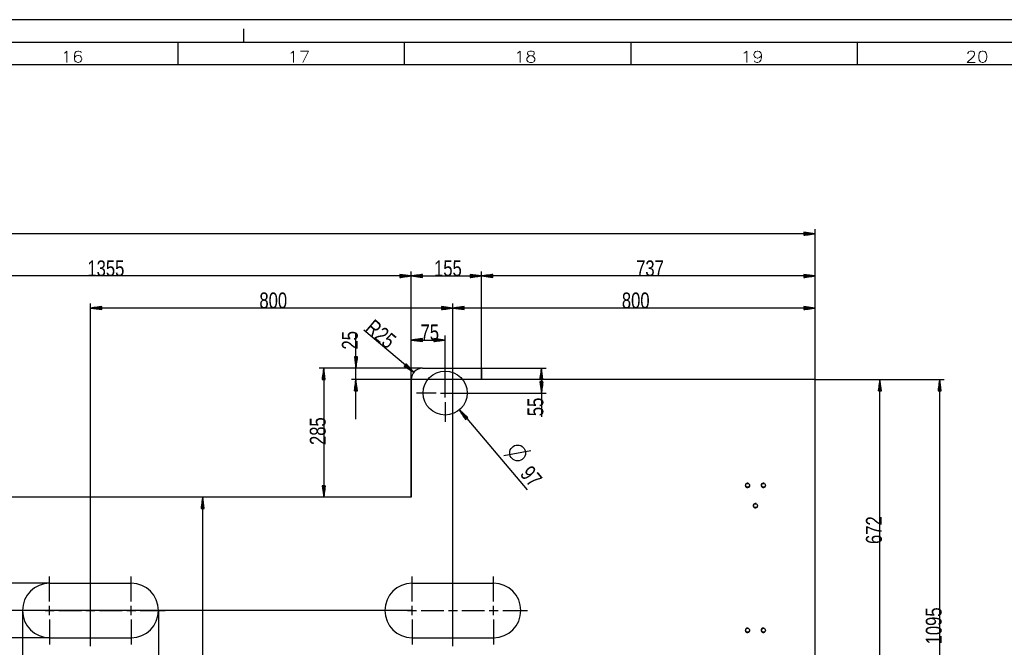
# Model space of a CAD drawing. Header units: millimetres. Extents: x -6 to 1189, y -6 to 841.
# Tile 37 of 38: x 760 to 977, y 702 to 841. Entities that reach past the tile are written whole.
import ezdxf

# ---------------------------------------------------------------- set-up
doc = ezdxf.new("R2010")
doc.units = ezdxf.units.MM
doc.layers.add('201', color=7, linetype='Continuous')
doc.styles.add('SEACAD_Arial', font='arial.ttf', dxfattribs={"width": 0.664})
doc.styles.add('SEACAD_simplex_shx', font='simplex.shx', dxfattribs={"width": 1.025})

msp = doc.modelspace()

# ---------------------------------------------------------------- linework, layer by layer
at = {"layer": '201', "color": 7, "linetype": 'Continuous'}
for p, q in [((1189, 841), (0, 841)), ((809, 836), (809, 839)), ((1184, 836), (5, 836)), ((794.5, 831), (794.5, 836)), ((844.5, 831), (844.5, 836)), ((894.5, 831), (894.5, 836)), ((944.5, 831), (944.5, 836)), ((1179, 831), (10, 831)), ((935.17, 793.74), (151.22, 793.74)), ((935.17, 793.74), (932.67, 794.07)), ((932.67, 794.07), (932.67, 793.41)), ((932.67, 794.04), (932.85, 794.04)), ((932.67, 794.04), (932.85, 794.04)), ((932.67, 793.99), (933.24, 793.99)), ((932.67, 793.94), (933.62, 793.94)), ((932.67, 793.89), (934.01, 793.89)), ((932.67, 793.84), (934.39, 793.84)), ((932.67, 793.79), (934.78, 793.79)), ((932.67, 793.41), (935.17, 793.74)), ((932.67, 793.74), (935.17, 793.74)), ((932.67, 793.74), (935.17, 793.74)), ((932.67, 793.69), (934.78, 793.69)), ((932.67, 793.64), (934.39, 793.64)), ((932.67, 793.58), (934.01, 793.58)), ((932.67, 793.53), (933.62, 793.53)), ((932.67, 793.48), (933.24, 793.48)), ((932.67, 793.43), (932.85, 793.43)), ((932.67, 793.43), (932.85, 793.43)), ((935.17, 761.57), (935.17, 794.74)), ((845.97, 784.43), (843.47, 784.76)), ((843.47, 784.76), (843.47, 784.1)), ((843.47, 784.73), (843.65, 784.73)), ((843.47, 784.73), (843.65, 784.73)), ((843.47, 784.68), (844.04, 784.68)), ((843.47, 784.63), (844.42, 784.63)), ((843.47, 784.58), (844.81, 784.58)), ((845.97, 735.57), (845.97, 785.43)), ((845.97, 735.57), (845.97, 785.43)), ((848.47, 784.76), (845.97, 784.43)), ((848.47, 784.58), (847.12, 784.58)), ((848.47, 784.63), (847.51, 784.63)), ((848.47, 784.68), (847.9, 784.68)), ((848.47, 784.73), (848.28, 784.73)), ((848.47, 784.73), (848.28, 784.73)), ((848.47, 784.1), (848.47, 784.76)), ((861.47, 784.43), (858.97, 784.76)), ((858.97, 784.76), (858.97, 784.1)), ((858.97, 784.73), (859.15, 784.73)), ((858.97, 784.73), (859.15, 784.73)), ((858.97, 784.68), (859.54, 784.68)), ((858.97, 784.63), (859.92, 784.63)), ((858.97, 784.58), (860.31, 784.58)), ((861.47, 764.07), (861.47, 785.43)), ((861.47, 761.57), (861.47, 785.43)), ((863.97, 784.76), (861.47, 784.43)), ((863.97, 784.58), (862.62, 784.58)), ((863.97, 784.63), (863.01, 784.63)), ((863.97, 784.68), (863.4, 784.68)), ((863.97, 784.73), (863.78, 784.73)), ((863.97, 784.73), (863.78, 784.73)), ((863.97, 784.1), (863.97, 784.76)), ((935.17, 784.43), (932.67, 784.76)), ((932.67, 784.76), (932.67, 784.1)), ((932.67, 784.73), (932.85, 784.73)), ((932.67, 784.73), (932.85, 784.73)), ((932.67, 784.68), (933.24, 784.68)), ((932.67, 784.63), (933.62, 784.63)), ((932.67, 784.58), (934.01, 784.58)), ((935.17, 761.57), (935.17, 785.43)), ((845.97, 784.43), (710.47, 784.43)), ((843.47, 784.53), (845.19, 784.53)), ((843.47, 784.48), (845.58, 784.48)), ((843.47, 784.1), (845.97, 784.43)), ((843.47, 784.43), (845.97, 784.43)), ((843.47, 784.43), (845.97, 784.43)), ((843.47, 784.38), (845.58, 784.38)), ((843.47, 784.33), (845.19, 784.33)), ((843.47, 784.28), (844.81, 784.28)), ((843.47, 784.22), (844.42, 784.22)), ((843.47, 784.17), (844.04, 784.17)), ((843.47, 784.12), (843.65, 784.12)), ((843.47, 784.12), (843.65, 784.12)), ((845.97, 784.43), (861.47, 784.43)), ((845.97, 784.43), (848.47, 784.1)), ((848.47, 784.43), (845.97, 784.43)), ((848.47, 784.43), (845.97, 784.43)), ((848.47, 784.48), (846.35, 784.48)), ((848.47, 784.38), (846.35, 784.38)), ((848.47, 784.53), (846.74, 784.53)), ((848.47, 784.33), (846.74, 784.33)), ((848.47, 784.28), (847.12, 784.28)), ((848.47, 784.22), (847.51, 784.22)), ((848.47, 784.17), (847.9, 784.17)), ((848.47, 784.12), (848.28, 784.12)), ((848.47, 784.12), (848.28, 784.12)), ((858.97, 784.53), (860.69, 784.53)), ((858.97, 784.48), (861.08, 784.48)), ((858.97, 784.1), (861.47, 784.43)), ((858.97, 784.43), (861.47, 784.43)), ((858.97, 784.43), (861.47, 784.43)), ((858.97, 784.38), (861.08, 784.38)), ((858.97, 784.33), (860.69, 784.33)), ((858.97, 784.28), (860.31, 784.28)), ((858.97, 784.22), (859.92, 784.22)), ((858.97, 784.17), (859.54, 784.17)), ((858.97, 784.12), (859.15, 784.12)), ((858.97, 784.12), (859.15, 784.12)), ((935.17, 784.43), (861.47, 784.43)), ((861.47, 784.43), (863.97, 784.1)), ((863.97, 784.43), (861.47, 784.43)), ((863.97, 784.43), (861.47, 784.43)), ((863.97, 784.48), (861.85, 784.48)), ((863.97, 784.38), (861.85, 784.38)), ((863.97, 784.53), (862.24, 784.53)), ((863.97, 784.33), (862.24, 784.33)), ((863.97, 784.28), (862.62, 784.28)), ((863.97, 784.22), (863.01, 784.22)), ((863.97, 784.17), (863.4, 784.17)), ((863.97, 784.12), (863.78, 784.12)), ((863.97, 784.12), (863.78, 784.12)), ((932.67, 784.53), (934.39, 784.53)), ((932.67, 784.48), (934.78, 784.48)), ((932.67, 784.1), (935.17, 784.43)), ((932.67, 784.43), (935.17, 784.43)), ((932.67, 784.43), (935.17, 784.43)), ((932.67, 784.38), (934.78, 784.38)), ((932.67, 784.33), (934.39, 784.33)), ((932.67, 784.28), (934.01, 784.28)), ((932.67, 784.22), (933.62, 784.22)), ((932.67, 784.17), (933.24, 784.17)), ((932.67, 784.12), (932.85, 784.12)), ((932.67, 784.12), (932.85, 784.12)), ((775.17, 704.57), (775.17, 778.33)), ((855.17, 716.57), (855.17, 778.33)), ((855.17, 704.57), (855.17, 778.33)), ((935.17, 761.57), (935.17, 778.33)), ((777.67, 777.66), (775.17, 777.33)), ((855.17, 777.33), (775.17, 777.33)), ((775.17, 777.33), (777.67, 777)), ((777.67, 777.33), (775.17, 777.33)), ((777.67, 777.33), (775.17, 777.33)), ((777.67, 777.38), (775.55, 777.38)), ((777.67, 777.28), (775.55, 777.28)), ((777.67, 777.43), (775.94, 777.43)), ((777.67, 777.23), (775.94, 777.23)), ((777.67, 777.49), (776.32, 777.49)), ((777.67, 777.18), (776.32, 777.18)), ((777.67, 777.54), (776.71, 777.54)), ((777.67, 777.13), (776.71, 777.13)), ((777.67, 777.59), (777.1, 777.59)), ((777.67, 777.08), (777.1, 777.08)), ((777.67, 777.64), (777.48, 777.64)), ((777.67, 777.64), (777.48, 777.64)), ((777.67, 777.03), (777.48, 777.03)), ((777.67, 777.03), (777.48, 777.03)), ((777.67, 777), (777.67, 777.66)), ((855.17, 777.33), (852.67, 777.66)), ((852.67, 777.66), (852.67, 777)), ((852.67, 777.64), (852.85, 777.64)), ((852.67, 777.64), (852.85, 777.64)), ((852.67, 777.59), (853.24, 777.59)), ((852.67, 777.54), (853.62, 777.54)), ((852.67, 777.49), (854.01, 777.49)), ((852.67, 777.43), (854.39, 777.43)), ((852.67, 777.38), (854.78, 777.38)), ((852.67, 777), (855.17, 777.33)), ((852.67, 777.33), (855.17, 777.33)), ((852.67, 777.33), (855.17, 777.33)), ((852.67, 777.28), (854.78, 777.28)), ((852.67, 777.23), (854.39, 777.23)), ((852.67, 777.18), (854.01, 777.18)), ((852.67, 777.13), (853.62, 777.13)), ((852.67, 777.08), (853.24, 777.08)), ((852.67, 777.03), (852.85, 777.03)), ((852.67, 777.03), (852.85, 777.03)), ((857.67, 777.66), (855.17, 777.33)), ((935.17, 777.33), (855.17, 777.33)), ((855.17, 777.33), (857.67, 777)), ((857.67, 777.33), (855.17, 777.33)), ((857.67, 777.33), (855.17, 777.33)), ((857.67, 777.38), (855.55, 777.38)), ((857.67, 777.28), (855.55, 777.28)), ((857.67, 777.43), (855.94, 777.43)), ((857.67, 777.23), (855.94, 777.23)), ((857.67, 777.49), (856.32, 777.49)), ((857.67, 777.18), (856.32, 777.18)), ((857.67, 777.54), (856.71, 777.54)), ((857.67, 777.13), (856.71, 777.13)), ((857.67, 777.59), (857.1, 777.59)), ((857.67, 777.08), (857.1, 777.08)), ((857.67, 777.64), (857.48, 777.64)), ((857.67, 777.64), (857.48, 777.64)), ((857.67, 777.03), (857.48, 777.03)), ((857.67, 777.03), (857.48, 777.03)), ((857.67, 777), (857.67, 777.66)), ((935.17, 777.33), (932.67, 777.66)), ((932.67, 777.66), (932.67, 777)), ((932.67, 777.64), (932.85, 777.64)), ((932.67, 777.64), (932.85, 777.64)), ((932.67, 777.59), (933.24, 777.59)), ((932.67, 777.54), (933.62, 777.54)), ((932.67, 777.49), (934.01, 777.49)), ((932.67, 777.43), (934.39, 777.43)), ((932.67, 777.38), (934.78, 777.38)), ((932.67, 777), (935.17, 777.33)), ((932.67, 777.33), (935.17, 777.33)), ((932.67, 777.33), (935.17, 777.33)), ((932.67, 777.28), (934.78, 777.28)), ((932.67, 777.23), (934.39, 777.23)), ((932.67, 777.18), (934.01, 777.18)), ((932.67, 777.13), (933.62, 777.13)), ((932.67, 777.08), (933.24, 777.08)), ((932.67, 777.03), (932.85, 777.03)), ((932.67, 777.03), (932.85, 777.03)), ((833.76, 752.82), (833.76, 771.75)), ((846.55, 763.18), (835.53, 772.47)), ((845.97, 735.57), (845.97, 771.27)), ((848.47, 770.6), (845.97, 770.27)), ((845.97, 770.27), (853.47, 770.27)), ((845.97, 770.27), (848.47, 769.94)), ((848.47, 770.27), (845.97, 770.27)), ((848.47, 770.27), (845.97, 770.27)), ((848.47, 770.32), (846.35, 770.32)), ((848.47, 770.22), (846.35, 770.22)), ((848.47, 770.37), (846.74, 770.37)), ((848.47, 770.17), (846.74, 770.17)), ((848.47, 770.43), (847.12, 770.43)), ((848.47, 770.12), (847.12, 770.12)), ((848.47, 770.48), (847.51, 770.48)), ((848.47, 770.07), (847.51, 770.07)), ((848.47, 770.53), (847.9, 770.53)), ((848.47, 770.02), (847.9, 770.02)), ((848.47, 770.58), (848.28, 770.58)), ((848.47, 770.58), (848.28, 770.58)), ((848.47, 769.97), (848.28, 769.97)), ((848.47, 769.97), (848.28, 769.97)), ((848.47, 769.94), (848.47, 770.6)), ((853.47, 770.27), (850.97, 770.6)), ((850.97, 770.6), (850.97, 769.94)), ((850.97, 770.58), (851.15, 770.58)), ((850.97, 770.58), (851.15, 770.58)), ((850.97, 770.53), (851.54, 770.53)), ((850.97, 770.48), (851.92, 770.48)), ((850.97, 770.43), (852.31, 770.43)), ((850.97, 770.37), (852.69, 770.37)), ((850.97, 770.32), (853.08, 770.32)), ((850.97, 769.94), (853.47, 770.27)), ((850.97, 770.27), (853.47, 770.27)), ((850.97, 770.27), (853.47, 770.27)), ((850.97, 770.22), (853.08, 770.22)), ((850.97, 770.17), (852.69, 770.17)), ((850.97, 770.12), (852.31, 770.12)), ((850.97, 770.07), (851.92, 770.07)), ((850.97, 770.02), (851.54, 770.02)), ((850.97, 769.97), (851.15, 769.97)), ((850.97, 769.97), (851.15, 769.97)), ((853.47, 758.57), (853.47, 771.27)), ((834.09, 766.57), (833.43, 766.57)), ((833.43, 766.57), (833.76, 764.07)), ((833.46, 766.57), (833.46, 766.39)), ((833.46, 766.57), (833.46, 766.39)), ((833.51, 766.57), (833.51, 766)), ((833.56, 766.57), (833.56, 765.62)), ((833.61, 766.57), (833.61, 765.23)), ((833.66, 766.57), (833.66, 764.85)), ((833.71, 766.57), (833.71, 764.46)), ((833.76, 764.07), (834.09, 766.57)), ((833.76, 766.57), (833.76, 764.07)), ((833.76, 766.57), (833.76, 764.07)), ((833.81, 766.57), (833.81, 764.46)), ((833.86, 766.57), (833.86, 764.85)), ((833.91, 766.57), (833.91, 765.23)), ((833.96, 766.57), (833.96, 765.62)), ((834.01, 766.57), (834.01, 766)), ((834.07, 766.57), (834.07, 766.39)), ((834.07, 766.57), (834.07, 766.39)), ((844.85, 765.05), (844.43, 764.54)), ((844.84, 765.03), (844.98, 764.91)), ((844.84, 765.03), (844.98, 764.91)), ((846.55, 763.18), (844.85, 765.05)), ((848.47, 764.07), (825.68, 764.07)), ((826.68, 764.07), (826.35, 761.57)), ((826.53, 761.57), (826.53, 762.92)), ((826.58, 761.57), (826.58, 763.3)), ((826.63, 761.57), (826.63, 763.69)), ((826.68, 764.07), (826.68, 735.57)), ((827.01, 761.57), (826.68, 764.07)), ((826.68, 761.57), (826.68, 764.07)), ((826.68, 761.57), (826.68, 764.07)), ((826.73, 761.57), (826.73, 763.69)), ((826.78, 761.57), (826.78, 763.3)), ((826.83, 761.57), (826.83, 762.92)), ((848.47, 764.07), (832.76, 764.07)), ((844.43, 764.54), (846.55, 763.18)), ((844.45, 764.56), (844.59, 764.44)), ((844.45, 764.56), (844.59, 764.44)), ((844.48, 764.6), (844.91, 764.23)), ((844.51, 764.64), (845.24, 764.02)), ((844.54, 764.68), (845.57, 763.81)), ((844.58, 764.72), (845.9, 763.6)), ((844.61, 764.76), (846.23, 763.39)), ((844.67, 764.83), (846.29, 763.47)), ((844.71, 764.87), (846.03, 763.76)), ((844.74, 764.91), (845.77, 764.05)), ((844.77, 764.95), (845.5, 764.33)), ((844.8, 764.99), (845.24, 764.62)), ((848.47, 764.07), (861.47, 764.07)), ((853.47, 760.57), (853.47, 764.92)), ((861.47, 764.07), (875.73, 764.07)), ((861.47, 764.07), (861.47, 761.57)), ((874.73, 764.07), (874.4, 761.57)), ((874.58, 761.57), (874.58, 762.92)), ((874.63, 761.57), (874.63, 763.3)), ((874.68, 761.57), (874.68, 763.69)), ((874.73, 764.07), (874.73, 753.31)), ((875.06, 761.57), (874.73, 764.07)), ((874.73, 761.57), (874.73, 764.07)), ((874.73, 761.57), (874.73, 764.07)), ((874.78, 761.57), (874.78, 763.69)), ((874.83, 761.57), (874.83, 763.3)), ((874.88, 761.57), (874.88, 762.92)), ((826.35, 761.57), (827.01, 761.57)), ((826.38, 761.57), (826.38, 761.76)), ((826.38, 761.57), (826.38, 761.76)), ((826.43, 761.57), (826.43, 762.14)), ((826.48, 761.57), (826.48, 762.53)), ((826.88, 761.57), (826.88, 762.53)), ((826.93, 761.57), (826.93, 762.14)), ((826.99, 761.57), (826.99, 761.76)), ((826.99, 761.57), (826.99, 761.76)), ((861.47, 761.57), (832.76, 761.57)), ((833.76, 761.57), (833.43, 759.07)), ((833.66, 759.07), (833.66, 760.8)), ((833.71, 759.07), (833.71, 761.19)), ((834.09, 759.07), (833.76, 761.57)), ((833.76, 759.07), (833.76, 761.57)), ((833.76, 759.07), (833.76, 761.57)), ((833.81, 759.07), (833.81, 761.19)), ((833.86, 759.07), (833.86, 760.8)), ((845.97, 761.57), (845.97, 735.57)), ((935.17, 761.57), (861.47, 761.57)), ((874.4, 761.57), (875.06, 761.57)), ((875.06, 761.07), (874.4, 761.07)), ((874.4, 761.07), (874.73, 758.57)), ((874.42, 761.57), (874.42, 761.76)), ((874.42, 761.57), (874.42, 761.76)), ((874.42, 761.07), (874.42, 760.89)), ((874.42, 761.07), (874.42, 760.89)), ((874.47, 761.57), (874.47, 762.14)), ((874.47, 761.07), (874.47, 760.5)), ((874.52, 761.57), (874.52, 762.53)), ((874.52, 761.07), (874.52, 760.12)), ((874.58, 761.07), (874.58, 759.73)), ((874.63, 761.07), (874.63, 759.35)), ((874.68, 761.07), (874.68, 758.96)), ((874.73, 758.57), (875.06, 761.07)), ((874.73, 761.07), (874.73, 758.57)), ((874.73, 761.07), (874.73, 758.57)), ((874.78, 761.07), (874.78, 758.96)), ((874.83, 761.07), (874.83, 759.35)), ((874.88, 761.07), (874.88, 759.73)), ((874.93, 761.57), (874.93, 762.53)), ((874.93, 761.07), (874.93, 760.12)), ((874.98, 761.57), (874.98, 762.14)), ((874.98, 761.07), (874.98, 760.5)), ((875.03, 761.57), (875.03, 761.76)), ((875.03, 761.57), (875.03, 761.76)), ((875.03, 761.07), (875.03, 760.89)), ((875.03, 761.07), (875.03, 760.89)), ((935.17, 761.57), (950.43, 761.57)), ((935.17, 761.57), (963.64, 761.57)), ((935.17, 694.39), (935.17, 761.57)), ((949.43, 761.57), (949.1, 759.07)), ((949.33, 759.07), (949.33, 760.8)), ((949.38, 759.07), (949.38, 761.19)), ((949.43, 694.39), (949.43, 761.57)), ((949.76, 759.07), (949.43, 761.57)), ((949.43, 759.07), (949.43, 761.57)), ((949.43, 759.07), (949.43, 761.57)), ((949.48, 759.07), (949.48, 761.19)), ((949.53, 759.07), (949.53, 760.8)), ((962.64, 761.57), (962.31, 759.07)), ((962.54, 759.07), (962.54, 760.8)), ((962.59, 759.07), (962.59, 761.19)), ((962.64, 652.1), (962.64, 761.57)), ((962.97, 759.07), (962.64, 761.57)), ((962.64, 759.07), (962.64, 761.57)), ((962.64, 759.07), (962.64, 761.57)), ((962.69, 759.07), (962.69, 761.19)), ((962.74, 759.07), (962.74, 760.8)), ((833.43, 759.07), (834.09, 759.07)), ((833.46, 759.07), (833.46, 759.26)), ((833.46, 759.07), (833.46, 759.26)), ((833.51, 759.07), (833.51, 759.64)), ((833.56, 759.07), (833.56, 760.03)), ((833.61, 759.07), (833.61, 760.42)), ((833.91, 759.07), (833.91, 760.42)), ((833.96, 759.07), (833.96, 760.03)), ((834.01, 759.07), (834.01, 759.64)), ((834.07, 759.07), (834.07, 759.26)), ((834.07, 759.07), (834.07, 759.26)), ((851.47, 758.57), (847.12, 758.57)), ((852.47, 758.57), (854.47, 758.57)), ((853.47, 757.57), (853.47, 759.57)), ((853.47, 758.57), (875.73, 758.57)), ((855.47, 758.57), (859.82, 758.57)), ((949.1, 759.07), (949.76, 759.07)), ((949.12, 759.07), (949.12, 759.26)), ((949.12, 759.07), (949.12, 759.26)), ((949.18, 759.07), (949.18, 759.64)), ((949.23, 759.07), (949.23, 760.03)), ((949.28, 759.07), (949.28, 760.42)), ((949.58, 759.07), (949.58, 760.42)), ((949.63, 759.07), (949.63, 760.03)), ((949.68, 759.07), (949.68, 759.64)), ((949.73, 759.07), (949.73, 759.26)), ((949.73, 759.07), (949.73, 759.26)), ((962.31, 759.07), (962.97, 759.07)), ((962.33, 759.07), (962.33, 759.26)), ((962.33, 759.07), (962.33, 759.26)), ((962.38, 759.07), (962.38, 759.64)), ((962.44, 759.07), (962.44, 760.03)), ((962.49, 759.07), (962.49, 760.42)), ((962.79, 759.07), (962.79, 760.42)), ((962.84, 759.07), (962.84, 760.03)), ((962.89, 759.07), (962.89, 759.64)), ((962.94, 759.07), (962.94, 759.26)), ((962.94, 759.07), (962.94, 759.26)), ((853.47, 756.57), (853.47, 752.22)), ((856.6, 754.87), (871.54, 737.19)), ((856.6, 754.87), (857.96, 752.75)), ((858.46, 753.17), (856.6, 754.87)), ((858.21, 752.96), (856.6, 754.87)), ((858.21, 752.96), (856.6, 754.87)), ((858.17, 752.93), (856.81, 754.54)), ((858.25, 752.99), (856.88, 754.61)), ((858.13, 752.89), (857.02, 754.21)), ((858.29, 753.03), (857.17, 754.35)), ((858.09, 752.86), (857.23, 753.89)), ((858.06, 752.83), (857.44, 753.56)), ((858.33, 753.06), (857.46, 754.08)), ((858.02, 752.8), (857.65, 753.23)), ((858.37, 753.09), (857.75, 753.82)), ((857.98, 752.76), (857.86, 752.9)), ((857.98, 752.76), (857.86, 752.9)), ((857.96, 752.75), (858.46, 753.17)), ((858.4, 753.12), (858.04, 753.56)), ((858.44, 753.16), (858.32, 753.3)), ((858.44, 753.16), (858.32, 753.3)), ((866.44, 744.78), (872.4, 745.92)), ((827.01, 738.07), (826.35, 738.07)), ((826.35, 738.07), (826.68, 735.57)), ((826.38, 738.07), (826.38, 737.89)), ((826.38, 738.07), (826.38, 737.89)), ((826.43, 738.07), (826.43, 737.5)), ((826.48, 738.07), (826.48, 737.12)), ((826.53, 738.07), (826.53, 736.73)), ((826.58, 738.07), (826.58, 736.35)), ((826.63, 738.07), (826.63, 735.96)), ((826.68, 735.57), (827.01, 738.07)), ((826.68, 738.07), (826.68, 735.57)), ((826.68, 738.07), (826.68, 735.57)), ((826.73, 738.07), (826.73, 735.96)), ((826.78, 738.07), (826.78, 736.35)), ((826.83, 738.07), (826.83, 736.73)), ((826.88, 738.07), (826.88, 737.12)), ((826.93, 738.07), (826.93, 737.5)), ((826.99, 738.07), (826.99, 737.89)), ((826.99, 738.07), (826.99, 737.89)), ((845.97, 735.57), (710.47, 735.57)), ((799.96, 735.57), (799.63, 733.07)), ((799.86, 733.07), (799.86, 734.8)), ((799.91, 733.07), (799.91, 735.19)), ((799.96, 655.37), (799.96, 735.57)), ((800.29, 733.07), (799.96, 735.57)), ((799.96, 733.07), (799.96, 735.57)), ((799.96, 733.07), (799.96, 735.57)), ((800.01, 733.07), (800.01, 735.19)), ((800.06, 733.07), (800.06, 734.8)), ((799.63, 733.07), (800.29, 733.07)), ((799.66, 733.07), (799.66, 733.26)), ((799.66, 733.07), (799.66, 733.26)), ((799.71, 733.07), (799.71, 733.64)), ((799.76, 733.07), (799.76, 734.03)), ((799.81, 733.07), (799.81, 734.42)), ((800.11, 733.07), (800.11, 734.42)), ((800.16, 733.07), (800.16, 734.03)), ((800.21, 733.07), (800.21, 733.64)), ((800.26, 733.07), (800.26, 733.26)), ((800.26, 733.07), (800.26, 733.26)), ((766.17, 712.57), (766.17, 718.07)), ((784.17, 712.57), (784.17, 718.07)), ((846.17, 712.57), (846.17, 718.07)), ((864.17, 712.57), (864.17, 718.07)), ((766.17, 716.57), (743.48, 716.57)), ((766.17, 716.57), (784.17, 716.57)), ((846.17, 716.57), (864.17, 716.57)), ((766.17, 709.57), (766.17, 711.57)), ((784.17, 709.57), (784.17, 711.57)), ((846.17, 709.57), (846.17, 711.57)), ((864.17, 709.57), (864.17, 711.57)), ((846.17, 710.57), (753.07, 710.57)), ((764.17, 710.57), (758.67, 710.57)), ((760.17, 710.57), (760.17, 694.92)), ((765.17, 710.57), (767.17, 710.57)), ((766.17, 708.57), (766.17, 703.07)), ((768.17, 710.57), (773.17, 710.57)), ((774.17, 710.57), (776.17, 710.57)), ((777.17, 710.57), (782.17, 710.57)), ((783.17, 710.57), (785.17, 710.57)), ((784.17, 708.57), (784.17, 703.07)), ((786.17, 710.57), (791.67, 710.57)), ((790.17, 710.57), (790.17, 694.92)), ((844.17, 710.57), (838.67, 710.57)), ((845.17, 710.57), (847.17, 710.57)), ((846.17, 708.57), (846.17, 703.07)), ((848.17, 710.57), (853.17, 710.57)), ((854.17, 710.57), (856.17, 710.57)), ((857.17, 710.57), (862.17, 710.57)), ((863.17, 710.57), (865.17, 710.57)), ((864.17, 708.57), (864.17, 703.07)), ((866.17, 710.57), (871.67, 710.57)), ((766.17, 704.57), (743.48, 704.57)), ((766.17, 704.57), (784.17, 704.57)), ((846.17, 704.57), (864.17, 704.57))]:
    msp.add_line(p, q, dxfattribs=at)
for centre, radius in [((853.47, 758.57), 4.85), ((869.46, 745.35), 1.75), ((920.22, 738.21), 0.425), ((923.72, 738.21), 0.425), ((921.97, 733.71), 0.425), ((920.22, 706.21), 0.425), ((923.72, 706.21), 0.425)]:
    msp.add_circle(centre, radius, dxfattribs=at)
for centre, radius, start, end in [((848.47, 761.57), 2.5, 90, 180), ((920.22, 738.21), 0.5, 75, 345), ((923.72, 738.21), 0.5, 75, 345), ((921.97, 733.71), 0.5, 75, 345), ((766.17, 710.57), 6, 90, 270), ((784.17, 710.57), 6, 270, 90), ((846.17, 710.57), 6, 90, 270), ((864.17, 710.57), 6, 270, 90), ((920.22, 706.21), 0.5, 75, 345), ((923.72, 706.21), 0.5, 75, 345)]:
    msp.add_arc(centre, radius, start, end, dxfattribs=at)
for points, knots in [([(775.17, 712.57), (775.17, 713.03), (775.17, 713.34), (775.17, 713.64), (775.17, 713.93), (775.17, 714.21), (775.17, 714.48), (775.17, 714.74), (775.17, 714.86), (775.17, 715.1), (775.17, 715.32), (775.17, 715.52), (775.17, 715.71), (775.17, 715.88), (775.17, 716.03), (775.17, 716.17), (775.17, 716.28), (775.17, 716.38), (775.17, 716.46), (775.17, 716.49), (775.17, 716.53), (775.17, 716.56), (775.17, 716.57), (775.17, 716.57), (775.17, 718.47)], [0, 0, 0.076559, 0.129406, 0.180683, 0.230237, 0.277884, 0.323472, 0.36686, 0.387993, 0.427807, 0.465084, 0.499671, 0.531469, 0.560351, 0.586249, 0.609064, 0.628712, 0.64515, 0.658296, 0.663201, 0.671357, 0.676135, 0.677677, 0.677971, 1, 1]), ([(855.17, 712.57), (855.17, 713.03), (855.17, 713.34), (855.17, 713.64), (855.17, 713.93), (855.17, 714.21), (855.17, 714.35), (855.17, 714.61), (855.17, 714.86), (855.17, 715.1), (855.17, 715.32), (855.17, 715.52), (855.17, 715.71), (855.17, 715.88), (855.17, 716.03), (855.17, 716.17), (855.17, 716.28), (855.17, 716.38), (855.17, 716.42), (855.17, 716.49), (855.17, 716.53), (855.17, 716.56), (855.17, 716.57), (855.17, 716.57), (855.17, 718.47)], [0, 0, 0.076559, 0.129406, 0.180683, 0.230237, 0.277884, 0.301218, 0.34574, 0.387993, 0.427807, 0.465084, 0.499671, 0.531469, 0.560351, 0.586249, 0.609064, 0.628712, 0.64515, 0.651723, 0.663201, 0.671357, 0.676135, 0.677677, 0.677971, 1, 1]), ([(775.17, 709.57), (775.17, 709.98), (775.17, 710.33), (775.17, 710.68), (775.17, 710.85), (775.17, 711.19), (775.17, 711.37), (775.17, 711.57)], [0, 0, 0.205093, 0.377775, 0.550912, 0.63748, 0.810162, 0.896027, 1, 1]), ([(855.17, 709.57), (855.17, 709.98), (855.17, 710.33), (855.17, 710.68), (855.17, 710.85), (855.17, 711.19), (855.17, 711.37), (855.17, 711.57)], [0, 0, 0.205093, 0.377775, 0.550912, 0.63748, 0.810162, 0.896027, 1, 1]), ([(775.17, 702.67), (775.17, 704.57), (775.17, 704.58), (775.17, 704.61), (775.17, 704.64), (775.17, 704.7), (775.17, 704.78), (775.17, 704.88), (775.17, 704.99), (775.17, 705.06), (775.17, 705.2), (775.17, 705.37), (775.17, 705.55), (775.17, 705.74), (775.17, 705.96), (775.17, 706.19), (775.17, 706.43), (775.17, 706.69), (775.17, 706.96), (775.17, 707.1), (775.17, 707.39), (775.17, 707.68), (775.17, 707.84), (775.17, 708.15), (775.17, 708.47), (775.17, 708.57)], [0, 0, 0.322038, 0.323734, 0.328807, 0.333025, 0.343143, 0.356568, 0.373287, 0.3932, 0.403963, 0.428599, 0.456263, 0.486883, 0.520334, 0.556504, 0.595294, 0.636565, 0.680162, 0.725959, 0.749881, 0.798677, 0.849253, 0.874982, 0.927969, 0.982329, 1, 1]), ([(855.17, 702.67), (855.17, 704.57), (855.17, 704.58), (855.17, 704.61), (855.17, 704.64), (855.17, 704.7), (855.17, 704.78), (855.17, 704.88), (855.17, 704.99), (855.17, 705.06), (855.17, 705.2), (855.17, 705.37), (855.17, 705.55), (855.17, 705.74), (855.17, 705.96), (855.17, 706.19), (855.17, 706.43), (855.17, 706.69), (855.17, 706.96), (855.17, 707.1), (855.17, 707.39), (855.17, 707.68), (855.17, 707.84), (855.17, 708.15), (855.17, 708.47), (855.17, 708.57)], [0, 0, 0.322038, 0.323734, 0.328807, 0.333025, 0.343143, 0.356568, 0.373287, 0.3932, 0.403963, 0.428599, 0.456263, 0.486883, 0.520334, 0.556504, 0.595294, 0.636565, 0.680162, 0.725959, 0.749881, 0.798677, 0.849253, 0.874982, 0.927969, 0.982329, 1, 1])]:
    msp.add_open_spline(points, degree=1, knots=knots, dxfattribs=at)

# ---------------------------------------------------------------- texts
at = {"layer": '201', "attachment_point": 7}
for s, insert, char_height, width, style in [('{\\fsimplex|b0||i0||c0|p34;\\C7;\\H2.5;\\W1.179;16}', (768.6, 831.57), 2.5, 6.7361, 'SEACAD_simplex_shx'), ('{\\fsimplex|b0||i0||c0|p34;\\C7;\\H2.5;\\W1.179;17}', (818.62, 831.57), 2.5, 6.7361, 'SEACAD_simplex_shx'), ('{\\fsimplex|b0||i0||c0|p34;\\C7;\\H2.5;\\W1.179;18}', (868.6, 831.57), 2.5, 6.7361, 'SEACAD_simplex_shx'), ('{\\fsimplex|b0||i0||c0|p34;\\C7;\\H2.5;\\W1.212;19}', (918.6, 831.57), 2.5, 6.875, 'SEACAD_simplex_shx'), ('{\\fsimplex|b0||i0||c0|p34;\\C7;\\H2.5;\\W1.179;20}', (968.32, 831.57), 2.5, 7.2454, 'SEACAD_simplex_shx'), ('{\\fArial|b0||i0||c0|p34;\\C7;\\H3.5;\\W0.75;1355}', (774.5, 784.31), 3.5, 7.9131, 'SEACAD_Arial'), ('{\\fArial|b0||i0||c0|p34;\\C7;\\H3.5;\\W0.75;155}', (851.02, 784.31), 3.5, 5.9348, 'SEACAD_Arial'), ('{\\fArial|b0||i0||c0|p34;\\C7;\\H3.5;\\W0.75;737}', (895.62, 784.31), 3.5, 5.9348, 'SEACAD_Arial'), ('{\\fArial|b0||i0||c0|p34;\\C7;\\H3.5;\\W0.75;800}', (812.47, 777.22), 3.5, 5.9348, 'SEACAD_Arial'), ('{\\fArial|b0||i0||c0|p34;\\C7;\\H3.5;\\W0.75;800}', (892.47, 777.22), 3.5, 5.9348, 'SEACAD_Arial'), ('{\\fArial|b0||i0||c0|p34;\\C7;\\H3.5;\\W0.75;75}', (848.04, 770.16), 3.5, 3.9565, 'SEACAD_Arial')]:
    msp.add_mtext(s, dxfattribs=dict(at, insert=insert, char_height=char_height, width=width, style=style))
at = {"layer": '201', "char_height": 3.5, "attachment_point": 7, "style": 'SEACAD_Arial'}
for s, insert, width, rotation in [('{\\fArial|b0||i0||c0|p34;\\C7;\\H3.5;\\W0.75;R}', (835.54, 772.42), 2.587, 319.8963), ('{\\fArial|b0||i0||c0|p34;\\C7;\\H3.5;\\W0.75;25}', (834.22, 768.18), 3.9565, 90), ('{\\fArial|b0||i0||c0|p34;\\C7;\\H3.5;\\W0.75;25}', (837.56, 770.71), 3.9565, 319.8963), ('{\\fArial|b0||i0||c0|p34;\\C7;\\H3.5;\\W0.75;55}', (875.19, 753.47), 3.9565, 90), ('{\\fArial|b0||i0||c0|p34;\\C7;\\H3.5;\\W0.75;285}', (827.14, 747.1), 5.9348, 90), ('{\\fArial|b0||i0||c0|p34;\\C7;\\H3.5;\\W0.75;97}', (869.78, 740.58), 3.9565, 310.2066), ('{\\fArial|b0||i0||c0|p34;\\C7;\\H3.5;\\W0.75;672}', (949.89, 725.25), 5.9348, 90), ('{\\fArial|b0||i0||c0|p34;\\C7;\\H3.5;\\W0.75;1095}', (963.1, 703.09), 7.9131, 90)]:
    msp.add_mtext(s, dxfattribs=dict(at, insert=insert, width=width, rotation=rotation))

doc.saveas('drawing.dxf')
